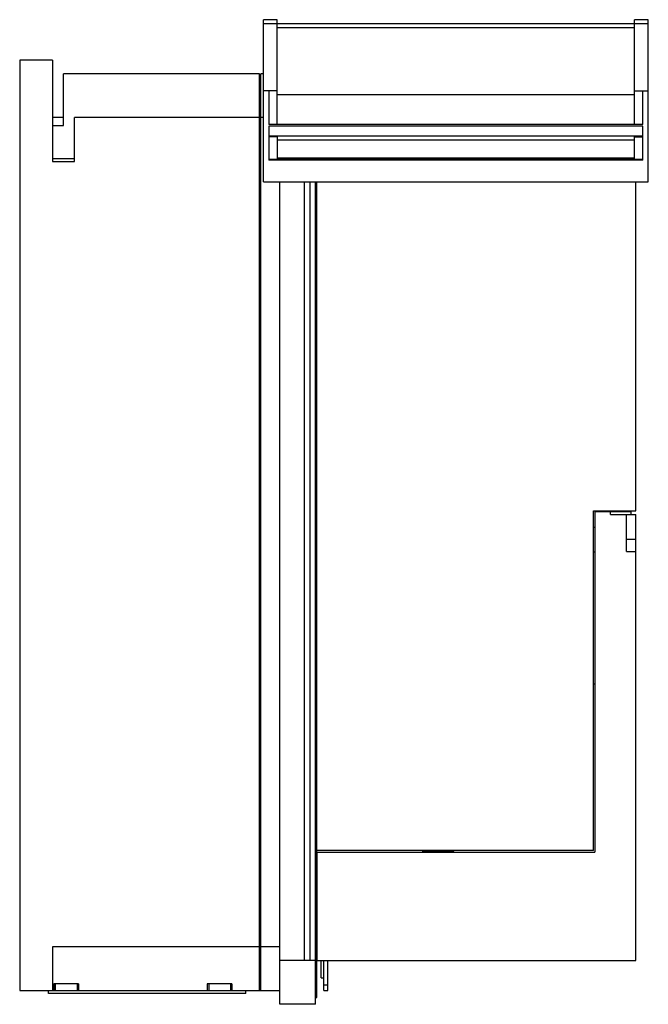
# Model space of a CAD drawing. Header units: millimetres. Extents: x 41 to 270, y 35 to 395.
import ezdxf

# ---------------------------------------------------------------- set-up
doc = ezdxf.new("R2010")
doc.units = ezdxf.units.MM
doc.header["$LTSCALE"] = 27.932384
doc.layers.get('0').update_dxf_attribs({"linetype": 'CONTINUOUS'})

msp = doc.modelspace()

# ---------------------------------------------------------------- linework, layer by layer
at = {"color": 7, "linetype": 'Continuous'}
for p, q in [((129.94, 335.38), (129.94, 394.68)), ((134.94, 394.68), (129.94, 394.68)), ((129.94, 393.28), (134.94, 393.28)), ((134.94, 356.38), (134.94, 394.68)), ((265.44, 393.18), (134.94, 393.18)), ((265.44, 356.38), (265.44, 394.68)), ((270.44, 394.68), (265.44, 394.68)), ((265.44, 393.28), (270.44, 393.28)), ((270.44, 335.38), (270.44, 394.68)), ((134.94, 391.85), (265.44, 391.85)), ((40.94, 379.88), (40.94, 39.88)), ((52.94, 379.88), (40.94, 379.88)), ((52.94, 379.88), (52.94, 342.88)), ((56.94, 356.04), (56.94, 374.88)), ((128.44, 374.88), (56.94, 374.88)), ((128.44, 39.88), (128.44, 374.88)), ((128.94, 39.88), (128.94, 374.88)), ((129.94, 374.88), (128.94, 374.88)), ((134.94, 368.68), (129.94, 368.68)), ((131.94, 368.68), (131.94, 356.38)), ((265.44, 367.18), (134.94, 367.18)), ((265.44, 368.68), (270.44, 368.68)), ((268.44, 356.38), (268.44, 368.68)), ((56.94, 358.88), (52.94, 358.88)), ((60.94, 342.88), (60.94, 358.88)), ((128.44, 358.88), (60.94, 358.88)), ((129.94, 358.88), (128.94, 358.88)), ((268.44, 356.38), (131.94, 356.38)), ((52.94, 356.04), (56.94, 356.04)), ((131.94, 355.74), (131.94, 343.32)), ((268.44, 355.74), (131.94, 355.74)), ((268.44, 343.32), (268.44, 355.74)), ((268.44, 352.08), (131.94, 352.08)), ((134.94, 351.92), (131.94, 351.92)), ((134.94, 351.92), (134.94, 343.58)), ((265.44, 350.71), (134.94, 350.71)), ((265.44, 343.58), (265.44, 351.92)), ((265.44, 351.92), (268.44, 351.92)), ((60.94, 343.83), (52.94, 343.83)), ((52.94, 342.88), (60.94, 342.88)), ((268.44, 343.58), (131.94, 343.58)), ((268.44, 343.32), (131.94, 343.32)), ((265.44, 344.03), (134.94, 344.03)), ((265.44, 343.84), (134.94, 343.84)), ((129.94, 335.38), (270.44, 335.38)), ((135.94, 34.88), (135.94, 335.38)), ((144.94, 50.88), (144.94, 335.38)), ((146.94, 50.88), (146.94, 335.38)), ((148.94, 34.88), (148.94, 335.38)), ((149.44, 37.38), (149.44, 335.38)), ((265.94, 215.23), (265.94, 335.38)), ((250.44, 215.23), (265.94, 215.23)), ((250.44, 91.08), (250.44, 215.23)), ((264.14, 214.78), (250.94, 214.78)), ((250.94, 214.78), (250.94, 90.43)), ((256.64, 213.88), (256.64, 214.78)), ((256.64, 213.88), (265.94, 213.88)), ((261.44, 214.78), (261.44, 215.23)), ((262.44, 200.33), (262.44, 213.88)), ((264.14, 213.88), (264.14, 214.78)), ((265.94, 50.88), (265.94, 213.88)), ((250.44, 209.23), (250.94, 209.23)), ((265.94, 204.73), (262.44, 204.73)), ((250.44, 200.23), (250.94, 200.23)), ((262.44, 200.33), (265.94, 200.33)), ((250.94, 151.88), (250.44, 151.88)), ((250.44, 91.08), (149.44, 91.08)), ((149.54, 90.43), (250.94, 90.43)), ((149.54, 50.88), (149.54, 90.43)), ((188.14, 90.88), (199.44, 90.88)), ((188.14, 90.43), (188.14, 90.88)), ((191.94, 90.43), (191.94, 90.88)), ((199.44, 90.88), (199.44, 91.08)), ((128.44, 55.88), (52.94, 55.88)), ((52.94, 55.88), (52.94, 39.88)), ((135.94, 55.88), (128.94, 55.88)), ((128.94, 51.88), (128.44, 51.88)), ((148.94, 50.88), (135.94, 50.88)), ((149.44, 53.88), (148.94, 53.88)), ((149.44, 50.88), (265.94, 50.88)), ((151.04, 44.53), (151.04, 50.88)), ((151.94, 39.88), (151.94, 50.88)), ((153.44, 39.88), (153.44, 50.88)), ((151.04, 44.53), (151.94, 44.53)), ((40.94, 39.88), (135.94, 39.88)), ((51.44, 38.88), (51.44, 39.88)), ((62.44, 42.38), (53.44, 42.38)), ((53.44, 42.38), (53.44, 39.88)), ((53.94, 42.38), (53.94, 39.88)), ((61.94, 42.38), (61.94, 39.88)), ((62.44, 42.38), (62.44, 39.88)), ((118.44, 42.38), (109.44, 42.38)), ((109.44, 42.38), (109.44, 39.88)), ((109.94, 42.38), (109.94, 39.88)), ((117.94, 42.38), (117.94, 39.88)), ((118.44, 42.38), (118.44, 39.88)), ((123.44, 38.88), (123.44, 39.88)), ((153.44, 41.88), (151.94, 41.88)), ((151.94, 39.88), (153.44, 39.88)), ((123.44, 38.88), (51.44, 38.88)), ((148.94, 37.38), (149.44, 37.38)), ((148.94, 34.88), (135.94, 34.88))]:
    msp.add_line(p, q, dxfattribs=at)

doc.saveas('drawing.dxf')
